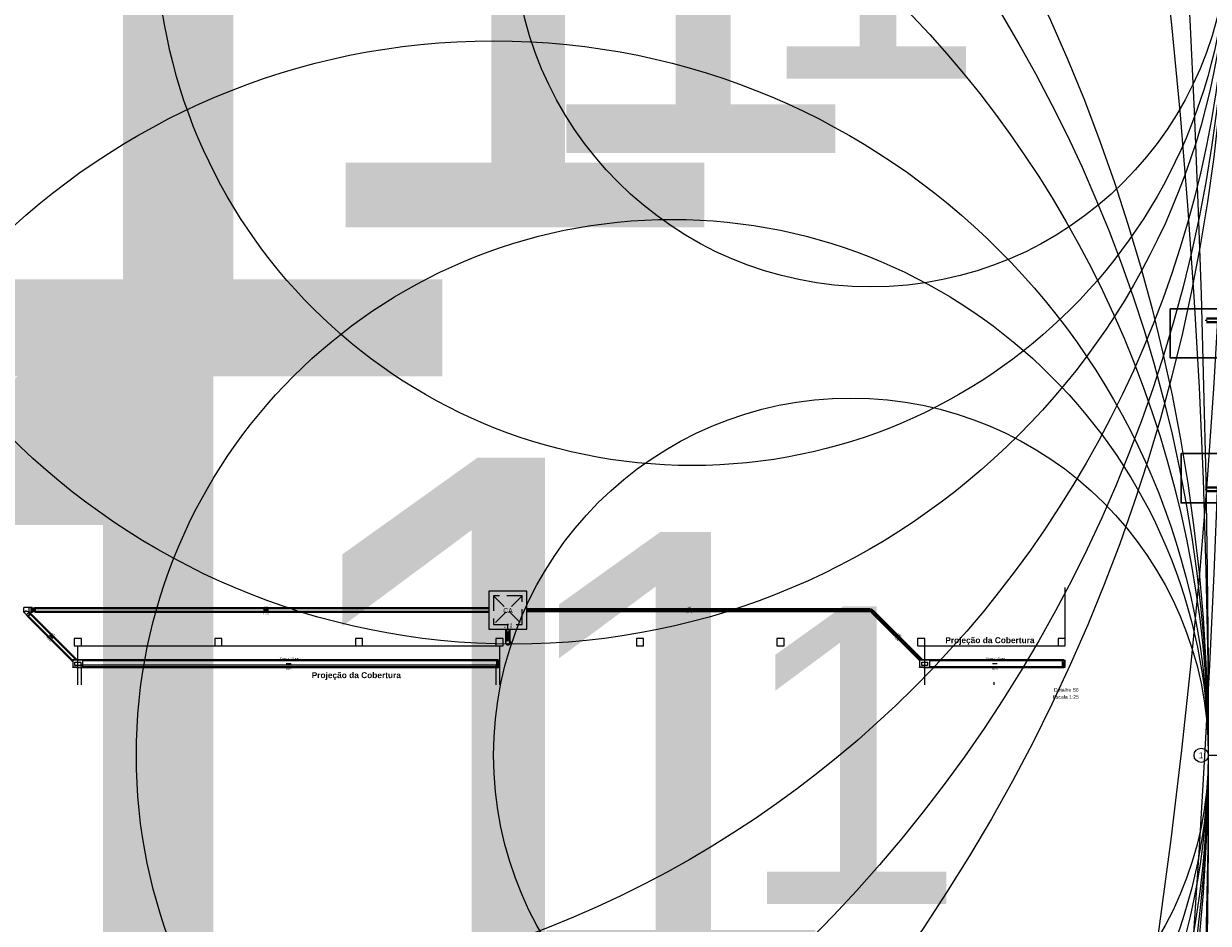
# Model space of a CAD drawing. Header units: millimetres. Extents: x -27714 to -5776, y 5810 to 9208.
# Tile 93 of 256: x -25414 to -25314, y 6996 to 7071. Entities that reach past the tile are written whole.
import ezdxf
from ezdxf.enums import TextEntityAlignment as Align

# ---------------------------------------------------------------- set-up
doc = ezdxf.new("R2010")
doc.units = ezdxf.units.MM
doc.linetypes.add('DASHDOT', pattern=[2.54, 1.27, -0.635, 0, -0.635])
doc.linetypes.add('DASHED', pattern=[1.905, 1.27, -0.635])
for name, color, linetype, lineweight in [('AP-Condutos', 4, 'Continuous', 40), ('AP-Textos conduto', 7, 'Continuous', 25), ('DI-Detalhes', 1, 'Continuous', 30), ('DI-Títulos', 3, 'Continuous', 5)]:
    doc.layers.add(name, color=color, linetype=linetype, lineweight=lineweight)
for name, color, linetype in [('AP-Conexões', 9, 'Continuous'), ('AP-Sentido conduto', 9, 'Continuous'), ('Simbolos', 5, 'Continuous'), ('Simbolos_int', 2, 'Continuous'), ('TEXTO', 7, 'Continuous'), ('TEXTO @ 0.1', 7, 'Continuous'), ('TEXTO @ 10 (1)', 7, 'Continuous'), ('TEXTO @ 10 (2)', 7, 'Continuous'), ('TEXTO @ 100', 7, 'Continuous'), ('TEXTO @ 15', 7, 'Continuous'), ('TEXTO @ 20', 7, 'Continuous'), ('TEXTO @ 200', 7, 'Continuous'), ('TEXTO @ 25', 7, 'Continuous'), ('TEXTO @ 5', 7, 'Continuous'), ('TEXTO @ 7.5', 7, 'Continuous')]:
    doc.layers.add(name, color=color, linetype=linetype)
doc.styles.add('5', font='arial.ttf', dxfattribs={"height": 5})
doc.styles.add('Arial', font='arial.ttf')
doc.styles.add('ArialN', font='arialbd.ttf')

# ---------------------------------------------------------------- blocks, each defined once
blk = doc.blocks.new('SIMBOLO NOMENCLATURA')
at = {"linetype": 'Continuous'}
blk.add_line((0, 0), (250, 0), dxfattribs=at)
blk.add_circle((-30, 0), 30, dxfattribs=at)
blk = doc.blocks.new('*U147')
at = {"layer": 'TEXTO @ 0.1', "linetype": 'Continuous', "xscale": 0.02, "yscale": 0.02, "zscale": 0.02}
blk.add_blockref('SIMBOLO NOMENCLATURA', (-25314.228, 7009.918), dxfattribs=at)
at = {"layer": 'TEXTO @ 10 (1)', "linetype": 'Continuous', "xscale": 2, "yscale": 2, "zscale": 2}
blk.add_blockref('SIMBOLO NOMENCLATURA', (-25314.228, 7009.918), dxfattribs=at)
at = {"layer": 'TEXTO @ 10 (2)', "linetype": 'Continuous', "xscale": 2, "yscale": 2, "zscale": 2}
blk.add_blockref('SIMBOLO NOMENCLATURA', (-25314.228, 7009.918), dxfattribs=at)
at = {"layer": 'TEXTO @ 100', "linetype": 'Continuous', "xscale": 20, "yscale": 20, "zscale": 20}
blk.add_blockref('SIMBOLO NOMENCLATURA', (-25314.228, 7009.918), dxfattribs=at)
at = {"layer": 'TEXTO @ 15', "linetype": 'Continuous', "xscale": 3, "yscale": 3, "zscale": 3}
blk.add_blockref('SIMBOLO NOMENCLATURA', (-25314.228, 7009.918), dxfattribs=at)
at = {"layer": 'TEXTO @ 20', "linetype": 'Continuous', "xscale": 4, "yscale": 4, "zscale": 4}
blk.add_blockref('SIMBOLO NOMENCLATURA', (-25314.228, 7009.918), dxfattribs=at)
at = {"layer": 'TEXTO @ 200', "linetype": 'Continuous', "xscale": 40, "yscale": 40, "zscale": 40}
blk.add_blockref('SIMBOLO NOMENCLATURA', (-25314.228, 7009.918), dxfattribs=at)
at = {"layer": 'TEXTO @ 25', "linetype": 'Continuous', "xscale": 5, "yscale": 5, "zscale": 5}
blk.add_blockref('SIMBOLO NOMENCLATURA', (-25314.228, 7009.918), dxfattribs=at)
at = {"layer": 'TEXTO @ 5', "linetype": 'Continuous'}
blk.add_blockref('SIMBOLO NOMENCLATURA', (-25314.228, 7009.918), dxfattribs=at)
at = {"layer": 'TEXTO @ 7.5', "linetype": 'Continuous', "xscale": 1.5, "yscale": 1.5, "zscale": 1.5}
blk.add_blockref('SIMBOLO NOMENCLATURA', (-25314.228, 7009.918), dxfattribs=at)
blk = doc.blocks.new('*U150')
at = {"layer": 'TEXTO @ 0.1', "style": '5'}
blk.add_text('1', height=0.5, dxfattribs=at).set_placement((-25314.828, 7009.918), align=Align.MIDDLE_CENTER)
at = {"layer": 'TEXTO @ 10 (1)', "style": '5'}
blk.add_text('1', height=50, dxfattribs=at).set_placement((-25374.228, 7009.918), align=Align.MIDDLE_CENTER)
at = {"layer": 'TEXTO @ 15', "style": '5'}
blk.add_text('1', height=75, dxfattribs=at).set_placement((-25404.228, 7009.918), align=Align.MIDDLE_CENTER)
at = {"layer": 'TEXTO @ 20', "style": '5'}
blk.add_text('1', height=100, dxfattribs=at).set_placement((-25434.228, 7009.918), align=Align.MIDDLE_CENTER)
at = {"layer": 'TEXTO @ 5', "style": '5'}
blk.add_text('1', height=25, dxfattribs=at).set_placement((-25344.228, 7009.918), align=Align.MIDDLE_CENTER)
at = {"layer": 'TEXTO @ 7.5', "style": '5'}
blk.add_text('1', height=37.5, dxfattribs=at).set_placement((-25359.228, 7009.918), align=Align.MIDDLE_CENTER)
blk = doc.blocks.new('*U151')
at = {"layer": 'TEXTO @ 10 (1)', "linetype": 'Continuous', "xscale": 2, "yscale": 2, "zscale": 2}
blk.add_blockref('SIMBOLO NOMENCLATURA', (-25312.564, 7079.25), dxfattribs=at)
at = {"layer": 'TEXTO @ 10 (2)', "linetype": 'Continuous', "xscale": 2, "yscale": 2, "zscale": 2}
blk.add_blockref('SIMBOLO NOMENCLATURA', (-25312.564, 7079.25), dxfattribs=at)
at = {"layer": 'TEXTO @ 100', "linetype": 'Continuous', "xscale": 20, "yscale": 20, "zscale": 20}
blk.add_blockref('SIMBOLO NOMENCLATURA', (-25312.564, 7079.25), dxfattribs=at)
at = {"layer": 'TEXTO @ 15', "linetype": 'Continuous', "xscale": 3, "yscale": 3, "zscale": 3}
blk.add_blockref('SIMBOLO NOMENCLATURA', (-25312.564, 7079.25), dxfattribs=at)
at = {"layer": 'TEXTO @ 20', "linetype": 'Continuous', "xscale": 4, "yscale": 4, "zscale": 4}
blk.add_blockref('SIMBOLO NOMENCLATURA', (-25312.564, 7079.25), dxfattribs=at)
at = {"layer": 'TEXTO @ 200', "linetype": 'Continuous', "xscale": 40, "yscale": 40, "zscale": 40}
blk.add_blockref('SIMBOLO NOMENCLATURA', (-25312.564, 7079.25), dxfattribs=at)
at = {"layer": 'TEXTO @ 25', "linetype": 'Continuous', "xscale": 5, "yscale": 5, "zscale": 5}
blk.add_blockref('SIMBOLO NOMENCLATURA', (-25312.564, 7079.25), dxfattribs=at)
at = {"layer": 'TEXTO @ 5', "linetype": 'Continuous'}
blk.add_blockref('SIMBOLO NOMENCLATURA', (-25312.564, 7079.25), dxfattribs=at)
at = {"layer": 'TEXTO @ 7.5', "linetype": 'Continuous', "xscale": 1.5, "yscale": 1.5, "zscale": 1.5}
blk.add_blockref('SIMBOLO NOMENCLATURA', (-25312.564, 7079.25), dxfattribs=at)
blk = doc.blocks.new('*U154')
at = {"layer": 'TEXTO @ 10 (1)', "style": '5'}
blk.add_text('1', height=50, dxfattribs=at).set_placement((-25372.564, 7079.25), align=Align.MIDDLE_CENTER)
at = {"layer": 'TEXTO @ 15', "style": '5'}
blk.add_text('1', height=75, dxfattribs=at).set_placement((-25402.564, 7079.25), align=Align.MIDDLE_CENTER)
at = {"layer": 'TEXTO @ 20', "style": '5'}
blk.add_text('1', height=100, dxfattribs=at).set_placement((-25432.564, 7079.25), align=Align.MIDDLE_CENTER)
at = {"layer": 'TEXTO @ 5', "style": '5'}
blk.add_text('1', height=25, dxfattribs=at).set_placement((-25342.564, 7079.25), align=Align.MIDDLE_CENTER)
at = {"layer": 'TEXTO @ 7.5', "style": '5'}
blk.add_text('1', height=37.5, dxfattribs=at).set_placement((-25357.564, 7079.25), align=Align.MIDDLE_CENTER)
blk = doc.blocks.new('*U155')
at = {"layer": 'TEXTO @ 200', "linetype": 'Continuous', "xscale": 40, "yscale": 40, "zscale": 40}
blk.add_blockref('SIMBOLO NOMENCLATURA', (-23654.527, 7584.979), dxfattribs=at)
blk = doc.blocks.new('*U159')
at = {"layer": 'TEXTO @ 200', "linetype": 'Continuous', "xscale": 40, "yscale": 40, "zscale": 40}
blk.add_blockref('SIMBOLO NOMENCLATURA', (-23783.068, 7189.489), dxfattribs=at)

msp = doc.modelspace()

# ---------------------------------------------------------------- hatches: boundary and pattern name
at = {"layer": 'AP-Condutos', "linetype": 'Continuous'}
msp.add_hatch(color=256, dxfattribs=at).paths.add_polyline_path([(-25373.0412, 7020.3102), (-25373.08, 7020.1653), (-25373.0024, 7020.1653)])
at = {"layer": 'AP-Sentido conduto', "linetype": 'Continuous'}
for points in [[(-25393.5412, 7022.1102), (-25393.4446, 7022.0843), (-25393.4446, 7022.1361)], [(-25357.9912, 7022.1102), (-25357.8946, 7022.0843), (-25357.8946, 7022.1361)], [(-25373.0412, 7020.9602), (-25373.0671, 7020.8636), (-25373.0153, 7020.8636)], [(-25411.5324, 7020.0014), (-25411.4824, 7019.9148), (-25411.4458, 7019.9514)], [(-25340.4326, 7020.0016), (-25340.3826, 7019.915), (-25340.346, 7019.9516)], [(-25391.6412, 7017.6102), (-25391.5446, 7017.5843), (-25391.5446, 7017.6361)], [(-25332.3412, 7017.6102), (-25332.2446, 7017.5843), (-25332.2446, 7017.6361)]]:
    msp.add_hatch(color=256, dxfattribs=at).paths.add_polyline_path(points)

# ---------------------------------------------------------------- linework, layer by layer
at = {"color": 7, "linetype": 'Continuous', "lineweight": 0}
for p, q in [((-25326.2412, 7019.1102), (-25326.2412, 7024.0164)), ((-25338.0412, 7015.8256), (-25338.0412, 7019.1102)), ((-25338.0412, 7019.1102), (-25326.2412, 7019.1102)), ((-25408.8412, 7015.8256), (-25408.8412, 7017.5102)), ((-25408.8412, 7017.5102), (-25374.0412, 7017.5102)), ((-25374.0412, 7017.5102), (-25374.0412, 7015.8256)), ((-25332.2373, 7016.0576), (-25332.2373, 7015.8256))]:
    msp.add_line(p, q, dxfattribs=at)
at = {"color": 83, "linetype": 'Continuous', "lineweight": 0}
for p, q in [((-25409.1412, 7019.1102), (-25373.7412, 7019.1102)), ((-25409.1412, 7015.8256), (-25409.1412, 7019.1102)), ((-25373.7412, 7019.1102), (-25373.7412, 7015.8256))]:
    msp.add_line(p, q, dxfattribs=at)
for points in [[(-25409.4412, 7019.7102), (-25409.4412, 7019.1102), (-25408.8412, 7019.1102), (-25408.8412, 7019.7102)], [(-25397.6412, 7019.7102), (-25397.6412, 7019.1102), (-25397.0412, 7019.1102), (-25397.0412, 7019.7102)], [(-25385.8412, 7019.7102), (-25385.8412, 7019.1102), (-25385.2412, 7019.1102), (-25385.2412, 7019.7102)], [(-25374.0412, 7019.7102), (-25374.0412, 7019.1102), (-25373.4412, 7019.1102), (-25373.4412, 7019.7102)], [(-25362.2412, 7019.7102), (-25362.2412, 7019.1102), (-25361.6412, 7019.1102), (-25361.6412, 7019.7102)], [(-25350.4412, 7019.7102), (-25350.4412, 7019.1102), (-25349.8412, 7019.1102), (-25349.8412, 7019.7102)], [(-25338.6412, 7019.7102), (-25338.6412, 7019.1102), (-25338.0412, 7019.1102), (-25338.0412, 7019.7102)], [(-25326.8412, 7019.7102), (-25326.8412, 7019.1102), (-25326.2412, 7019.1102), (-25326.2412, 7019.7102)]]:
    msp.add_lwpolyline(points, close=True)
at = {"layer": 'AP-Condutos'}
for p, q in [((-25312.4163, 7046.5928), (-25314.3782, 7046.5928)), ((-25312.4163, 7046.2928), (-25314.3782, 7046.2928)), ((-25312.4163, 7032.3928), (-25314.3782, 7032.3928)), ((-25312.4163, 7032.0928), (-25314.3782, 7032.0928)), ((-25409.2491, 7017.9302), (-25413.0981, 7021.7792)), ((-25374.6412, 7022.2602), (-25412.7212, 7022.2602)), ((-25374.6412, 7021.9602), (-25412.7212, 7021.9602)), ((-25342.6512, 7022.1902), (-25371.4412, 7022.1902)), ((-25342.6512, 7022.0302), (-25371.4412, 7022.0302)), ((-25338.4712, 7017.9271), (-25342.52, 7021.9758)), ((-25338.2481, 7017.9302), (-25342.4068, 7022.089)), ((-25409.5712, 7017.8281), (-25413.3103, 7021.5671)), ((-25373.1912, 7019.5942), (-25373.1912, 7020.5102)), ((-25372.8912, 7019.5942), (-25372.8912, 7020.5102)), ((-25373.8712, 7017.9102), (-25408.7112, 7017.9102)), ((-25326.3712, 7017.9102), (-25337.6112, 7017.9102)), ((-25373.8712, 7017.3102), (-25408.7112, 7017.3102)), ((-25326.3712, 7017.3102), (-25337.6112, 7017.3102))]:
    msp.add_line(p, q, dxfattribs=at)
for points in [[(-25373.0412, 7019.6102), (-25373.0412, 7020.3102)], [(-25373.1412, 7019.237), (-25373.1132, 7019.2236), (-25373.0835, 7019.2147), (-25373.0528, 7019.2105), (-25373.0218, 7019.2111), (-25372.9913, 7019.2165), (-25372.962, 7019.2265), (-25372.9346, 7019.241), (-25372.9097, 7019.2595), (-25372.888, 7019.2816), (-25372.87, 7019.3068), (-25372.8561, 7019.3345), (-25372.8466, 7019.364), (-25372.8418, 7019.3947), (-25372.8418, 7019.4257), (-25372.8466, 7019.4563), (-25372.8561, 7019.4858), (-25372.87, 7019.5135), (-25372.888, 7019.5387), (-25372.9097, 7019.5609), (-25372.9346, 7019.5794), (-25372.962, 7019.5938), (-25372.9913, 7019.6039), (-25373.0218, 7019.6092), (-25373.0528, 7019.6098), (-25373.0835, 7019.6056), (-25373.1132, 7019.5967), (-25373.1412, 7019.5834)]]:
    msp.add_lwpolyline(points, dxfattribs=at)
at = {"layer": 'AP-Conexões'}
for p, q in [((-25314.4782, 7046.4428), (-25314.3782, 7046.4428)), ((-25314.3782, 7046.4928), (-25314.3782, 7046.3928)), ((-25314.4782, 7032.2428), (-25314.3782, 7032.2428)), ((-25314.3782, 7032.2928), (-25314.3782, 7032.1928))]:
    msp.add_line(p, q, dxfattribs=at)
at = {"layer": 'AP-Sentido conduto'}
for points in [[(-25393.1412, 7022.1102), (-25393.5412, 7022.1102)], [(-25357.5912, 7022.1102), (-25357.9912, 7022.1102)], [(-25373.0412, 7020.5602), (-25373.0412, 7020.9602)], [(-25411.25, 7019.719), (-25411.5324, 7020.0014)], [(-25340.1498, 7019.7188), (-25340.4326, 7020.0016)], [(-25391.2412, 7017.6102), (-25391.6412, 7017.6102)], [(-25331.9412, 7017.6102), (-25332.3412, 7017.6102)]]:
    msp.add_lwpolyline(points, dxfattribs=at)
at = {"layer": 'DI-Detalhes'}
for points in [[(-25317.4389, 7047.3959), (-25233.9803, 7047.3959), (-25233.9803, 7043.3005), (-25317.4389, 7043.3005), (-25317.4389, 7047.3959)], [(-25316.5204, 7035.2648), (-25257.0306, 7035.2648), (-25257.0306, 7031.1143), (-25316.5204, 7031.1143), (-25316.5204, 7035.2648)]]:
    msp.add_lwpolyline(points, dxfattribs=at)
at = {"layer": 'Simbolos'}
for p, q in [((-25413.2556, 7022.3134), (-25413.6852, 7022.3134)), ((-25413.6516, 7021.907), (-25413.6852, 7021.907)), ((-25413.4434, 7021.6989), (-25413.6516, 7021.907)), ((-25413.4434, 7021.6861), (-25413.4434, 7021.6989)), ((-25413.369, 7021.6117), (-25413.4434, 7021.6861)), ((-25413.0916, 7021.7857), (-25413.3168, 7021.5606)), ((-25413.2556, 7022.3134), (-25413.2551, 7022.3194)), ((-25413.2433, 7022.3194), (-25413.2551, 7022.3194)), ((-25413.2428, 7022.3134), (-25413.2433, 7022.3194)), ((-25413.2216, 7022.3134), (-25413.2428, 7022.3134)), ((-25413.2128, 7022.3222), (-25413.2216, 7022.3134)), ((-25413.1338, 7022.3222), (-25413.2128, 7022.3222)), ((-25413.1427, 7021.8379), (-25413.1961, 7021.8913)), ((-25413.1338, 7021.8982), (-25413.1933, 7021.8982)), ((-25413.1373, 7021.8377), (-25413.1297, 7021.8441)), ((-25413.1328, 7022.3232), (-25413.1338, 7022.3222)), ((-25413.1328, 7021.8972), (-25413.1338, 7021.8982)), ((-25413.0845, 7022.3232), (-25413.1328, 7022.3232)), ((-25413.0845, 7021.8972), (-25413.1328, 7021.8972)), ((-25413.0995, 7021.8191), (-25413.1243, 7021.8439)), ((-25413.1052, 7021.8035), (-25413.0989, 7021.8143)), ((-25413.0916, 7021.7857), (-25413.1045, 7021.7986)), ((-25413.0796, 7022.3371), (-25413.0806, 7022.3268)), ((-25413.0796, 7021.8832), (-25413.0806, 7021.8935)), ((-25413.0378, 7022.3408), (-25413.0756, 7022.3408)), ((-25413.0378, 7021.8796), (-25413.0756, 7021.8796)), ((-25413.034, 7022.3378), (-25413.0308, 7022.3261)), ((-25413.034, 7021.8825), (-25413.0308, 7021.8942)), ((-25413.0092, 7022.3232), (-25413.027, 7022.3232)), ((-25413.0092, 7021.8972), (-25413.027, 7021.8972)), ((-25413.0092, 7022.3232), (-25413.0092, 7021.8972)), ((-25412.9732, 7022.3134), (-25413.0092, 7022.3134)), ((-25412.9732, 7021.907), (-25413.0092, 7021.907)), ((-25412.9732, 7022.3134), (-25412.9389, 7022.254)), ((-25412.9732, 7021.907), (-25412.9389, 7021.9664)), ((-25412.9088, 7022.262), (-25412.9435, 7022.262)), ((-25412.9088, 7021.9584), (-25412.9435, 7021.9584)), ((-25412.9006, 7022.2702), (-25412.9088, 7022.262)), ((-25412.9006, 7021.9502), (-25412.9088, 7021.9584)), ((-25412.7942, 7022.2702), (-25412.9006, 7022.2702)), ((-25412.7942, 7021.9502), (-25412.9006, 7021.9502)), ((-25412.7902, 7022.2738), (-25412.7894, 7022.2837)), ((-25412.7902, 7021.9465), (-25412.7894, 7021.9366)), ((-25412.7504, 7022.2874), (-25412.7854, 7022.2874)), ((-25412.7504, 7021.933), (-25412.7854, 7021.933)), ((-25412.7433, 7022.2723), (-25412.7465, 7022.2844)), ((-25412.7433, 7021.948), (-25412.7465, 7021.9359)), ((-25412.7212, 7022.2694), (-25412.7394, 7022.2694)), ((-25412.7212, 7021.951), (-25412.7394, 7021.951)), ((-25412.7212, 7022.2694), (-25412.7212, 7021.951)), ((-25342.6512, 7022.019), (-25342.6512, 7022.2014)), ((-25342.6512, 7022.2014), (-25342.6352, 7022.2014)), ((-25342.6512, 7022.019), (-25342.6352, 7022.019)), ((-25342.6352, 7022.2014), (-25342.6312, 7022.1974)), ((-25342.6352, 7022.019), (-25342.6312, 7022.023)), ((-25342.6312, 7022.1974), (-25342.5712, 7022.1974)), ((-25342.6312, 7022.023), (-25342.5773, 7022.023)), ((-25342.5392, 7021.9849), (-25342.5773, 7022.023)), ((-25342.5712, 7022.1974), (-25342.5664, 7022.1926)), ((-25342.5392, 7021.9792), (-25342.5392, 7021.9849)), ((-25342.5279, 7021.9679), (-25342.5392, 7021.9792)), ((-25342.5279, 7021.9679), (-25342.3989, 7022.0969)), ((-25342.4583, 7022.1506), (-25342.4651, 7022.1506)), ((-25342.4159, 7022.1082), (-25342.4583, 7022.1506)), ((-25342.4102, 7022.1082), (-25342.4159, 7022.1082)), ((-25342.3989, 7022.0969), (-25342.4102, 7022.1082)), ((-25413.3687, 7021.6063), (-25413.3751, 7021.5987)), ((-25413.3501, 7021.5685), (-25413.3749, 7021.5933)), ((-25413.3345, 7021.5741), (-25413.3453, 7021.5679)), ((-25413.3168, 7021.5606), (-25413.3296, 7021.5735)), ((-25373.1922, 7019.5029), (-25373.1922, 7019.5942)), ((-25372.8902, 7019.5029), (-25372.8902, 7019.5942)), ((-25409.4912, 7017.9302), (-25409.5712, 7017.9302)), ((-25409.5712, 7017.9302), (-25409.5712, 7017.9102)), ((-25409.5712, 7017.9102), (-25409.5712, 7017.3102)), ((-25409.3744, 7017.9302), (-25409.4912, 7017.9302)), ((-25409.3165, 7017.9302), (-25409.3744, 7017.9302)), ((-25409.2436, 7017.9302), (-25409.3165, 7017.9302)), ((-25408.7112, 7017.9302), (-25409.2436, 7017.9302)), ((-25408.7112, 7017.8302), (-25408.7112, 7017.9302)), ((-25408.7112, 7017.2902), (-25408.7112, 7017.8302)), ((-25373.99, 7017.8102), (-25373.99, 7017.8911)), ((-25373.99, 7017.8102), (-25373.99, 7017.4102)), ((-25373.958, 7017.9022), (-25373.978, 7017.9022)), ((-25373.958, 7017.9022), (-25373.938, 7017.9022)), ((-25373.8752, 7017.9022), (-25373.938, 7017.9022)), ((-25373.8712, 7017.9062), (-25373.8712, 7017.9168)), ((-25373.8672, 7017.9208), (-25373.8216, 7017.9208)), ((-25373.8176, 7017.9062), (-25373.8176, 7017.9168)), ((-25373.8136, 7017.9022), (-25373.756, 7017.9022)), ((-25373.756, 7017.9022), (-25373.7412, 7017.9022)), ((-25373.7412, 7017.3182), (-25373.7412, 7017.9022)), ((-25338.3912, 7017.9302), (-25338.4712, 7017.9302)), ((-25338.4712, 7017.9302), (-25338.4712, 7017.9102)), ((-25338.4712, 7017.9102), (-25338.4712, 7017.3102)), ((-25338.2744, 7017.9302), (-25338.3912, 7017.9302)), ((-25338.2165, 7017.9302), (-25338.2744, 7017.9302)), ((-25338.1436, 7017.9302), (-25338.2165, 7017.9302)), ((-25337.6112, 7017.9302), (-25338.1436, 7017.9302)), ((-25337.6112, 7017.8302), (-25337.6112, 7017.9302)), ((-25337.6112, 7017.2902), (-25337.6112, 7017.8302)), ((-25326.49, 7017.8102), (-25326.49, 7017.8911)), ((-25326.49, 7017.8102), (-25326.49, 7017.4102)), ((-25326.458, 7017.9022), (-25326.478, 7017.9022)), ((-25326.458, 7017.9022), (-25326.438, 7017.9022)), ((-25326.3752, 7017.9022), (-25326.438, 7017.9022)), ((-25326.3712, 7017.9062), (-25326.3712, 7017.9168)), ((-25326.3672, 7017.9208), (-25326.3216, 7017.9208)), ((-25326.3176, 7017.9062), (-25326.3176, 7017.9168)), ((-25326.3136, 7017.9022), (-25326.256, 7017.9022)), ((-25326.256, 7017.9022), (-25326.2412, 7017.9022)), ((-25326.2412, 7017.3182), (-25326.2412, 7017.9022)), ((-25409.5712, 7017.2902), (-25409.5712, 7017.3102)), ((-25409.4912, 7017.2902), (-25409.5712, 7017.2902)), ((-25409.3744, 7017.2902), (-25409.4912, 7017.2902)), ((-25409.3165, 7017.2902), (-25409.3744, 7017.2902)), ((-25409.2436, 7017.2902), (-25409.3165, 7017.2902)), ((-25409.2436, 7017.2902), (-25408.7112, 7017.2902)), ((-25373.99, 7017.4102), (-25373.99, 7017.3302)), ((-25373.958, 7017.3182), (-25373.978, 7017.3182)), ((-25373.938, 7017.3182), (-25373.958, 7017.3182)), ((-25373.938, 7017.3182), (-25373.8752, 7017.3182)), ((-25373.8712, 7017.3142), (-25373.8712, 7017.3036)), ((-25373.8672, 7017.2996), (-25373.8216, 7017.2996)), ((-25373.8176, 7017.3142), (-25373.8176, 7017.3036)), ((-25373.8136, 7017.3182), (-25373.756, 7017.3182)), ((-25373.756, 7017.3182), (-25373.7412, 7017.3182)), ((-25338.4712, 7017.2902), (-25338.4712, 7017.3102)), ((-25338.3912, 7017.2902), (-25338.4712, 7017.2902)), ((-25338.2744, 7017.2902), (-25338.3912, 7017.2902)), ((-25338.2165, 7017.2902), (-25338.2744, 7017.2902)), ((-25338.1436, 7017.2902), (-25338.2165, 7017.2902)), ((-25338.1436, 7017.2902), (-25337.6112, 7017.2902)), ((-25326.49, 7017.4102), (-25326.49, 7017.3302)), ((-25326.458, 7017.3182), (-25326.478, 7017.3182)), ((-25326.438, 7017.3182), (-25326.458, 7017.3182)), ((-25326.438, 7017.3182), (-25326.3752, 7017.3182)), ((-25326.3712, 7017.3142), (-25326.3712, 7017.3036)), ((-25326.3672, 7017.2996), (-25326.3216, 7017.2996)), ((-25326.3176, 7017.3142), (-25326.3176, 7017.3036)), ((-25326.3136, 7017.3182), (-25326.256, 7017.3182)), ((-25326.256, 7017.3182), (-25326.2412, 7017.3182))]:
    msp.add_line(p, q, dxfattribs=at)
at = {"layer": 'Simbolos', "linetype": 'DASHDOT'}
for p, q in [((-25409.3812, 7017.4702), (-25409.3812, 7017.7502)), ((-25409.3812, 7017.7502), (-25409.1412, 7017.7502)), ((-25409.1412, 7017.7502), (-25408.9012, 7017.7502)), ((-25408.9012, 7017.7502), (-25408.9012, 7017.4702)), ((-25338.2812, 7017.4702), (-25338.2812, 7017.7502)), ((-25338.2812, 7017.7502), (-25338.0412, 7017.7502)), ((-25338.0412, 7017.7502), (-25337.8012, 7017.7502)), ((-25337.8012, 7017.7502), (-25337.8012, 7017.4702)), ((-25408.9012, 7017.4702), (-25409.3812, 7017.4702)), ((-25337.8012, 7017.4702), (-25338.2812, 7017.4702))]:
    msp.add_line(p, q, dxfattribs=at)
at = {"layer": 'Simbolos', "linetype": 'Continuous'}
msp.add_lwpolyline([(-25374.6412, 7020.5102), (-25371.4412, 7020.5102), (-25371.4412, 7023.7102), (-25374.6412, 7023.7102), (-25374.6412, 7020.5102), (-25374.6412, 7020.5102)], dxfattribs=at)
at = {"layer": 'Simbolos'}
for points in [[(-25413.6512, 7021.9075), (-25413.6512, 7021.9074), (-25413.6513, 7021.9074), (-25413.6513, 7021.9073), (-25413.6514, 7021.9072), (-25413.6514, 7021.9072), (-25413.6514, 7021.9071), (-25413.6515, 7021.9071), (-25413.6515, 7021.907), (-25413.6515, 7021.907)], [(-25413.607, 7021.9676), (-25413.6124, 7021.9613), (-25413.6177, 7021.9549), (-25413.6228, 7021.9484), (-25413.6279, 7021.9418), (-25413.6328, 7021.9351), (-25413.6376, 7021.9283), (-25413.6422, 7021.9214), (-25413.6468, 7021.9145), (-25413.6512, 7021.9075)], [(-25413.5536, 7022.0108), (-25413.5602, 7022.0069), (-25413.5666, 7022.0027), (-25413.5729, 7021.9983), (-25413.5791, 7021.9937), (-25413.585, 7021.9889), (-25413.5908, 7021.9839), (-25413.5964, 7021.9786), (-25413.6018, 7021.9732), (-25413.607, 7021.9676)], [(-25413.5448, 7022.0138), (-25413.5458, 7022.0136), (-25413.5468, 7022.0134), (-25413.5478, 7022.0131), (-25413.5488, 7022.0129), (-25413.5498, 7022.0125), (-25413.5508, 7022.0122), (-25413.5517, 7022.0118), (-25413.5527, 7022.0113), (-25413.5536, 7022.0108)], [(-25413.526, 7022.0139), (-25413.5281, 7022.014), (-25413.5302, 7022.014), (-25413.5323, 7022.014), (-25413.5344, 7022.014), (-25413.5364, 7022.014), (-25413.5385, 7022.0139), (-25413.5406, 7022.0139), (-25413.5427, 7022.0138), (-25413.5448, 7022.0137)], [(-25413.3938, 7021.9881), (-25413.4082, 7021.992), (-25413.4228, 7021.9957), (-25413.4374, 7021.9991), (-25413.452, 7022.0022), (-25413.4667, 7022.0051), (-25413.4815, 7022.0077), (-25413.4963, 7022.01), (-25413.5112, 7022.0121), (-25413.526, 7022.0139)], [(-25413.2676, 7021.9396), (-25413.2812, 7021.946), (-25413.2949, 7021.9521), (-25413.3088, 7021.958), (-25413.3227, 7021.9637), (-25413.3367, 7021.9691), (-25413.3509, 7021.9742), (-25413.3651, 7021.9791), (-25413.3794, 7021.9837), (-25413.3938, 7021.9881)], [(-25413.1959, 7021.8972), (-25413.2035, 7021.9025), (-25413.2112, 7021.9077), (-25413.2189, 7021.9127), (-25413.2268, 7021.9176), (-25413.2348, 7021.9223), (-25413.2429, 7021.9269), (-25413.2511, 7021.9313), (-25413.2593, 7021.9355), (-25413.2676, 7021.9396)], [(-25413.1933, 7021.8982), (-25413.1938, 7021.8981), (-25413.1943, 7021.898), (-25413.1948, 7021.8979), (-25413.1953, 7021.8976), (-25413.1957, 7021.8973), (-25413.1961, 7021.897), (-25413.1965, 7021.8966), (-25413.1967, 7021.8962), (-25413.197, 7021.8957), (-25413.1971, 7021.8952), (-25413.1972, 7021.8947), (-25413.1973, 7021.8942), (-25413.1972, 7021.8937), (-25413.1971, 7021.8931), (-25413.197, 7021.8926), (-25413.1967, 7021.8922), (-25413.1965, 7021.8917), (-25413.1961, 7021.8913)], [(-25413.1427, 7021.8379), (-25413.1422, 7021.8375), (-25413.1416, 7021.8372), (-25413.141, 7021.8369), (-25413.1403, 7021.8368), (-25413.1397, 7021.8368), (-25413.139, 7021.8369), (-25413.1384, 7021.837), (-25413.1378, 7021.8373), (-25413.1373, 7021.8377)], [(-25413.1243, 7021.8438), (-25413.1248, 7021.8443), (-25413.1254, 7021.8446), (-25413.126, 7021.8448), (-25413.1266, 7021.845), (-25413.1273, 7021.845), (-25413.1279, 7021.8449), (-25413.1286, 7021.8447), (-25413.1292, 7021.8445), (-25413.1297, 7021.8441)], [(-25413.1051, 7021.8035), (-25413.1054, 7021.8029), (-25413.1056, 7021.8024), (-25413.1057, 7021.8018), (-25413.1057, 7021.8012), (-25413.1056, 7021.8006), (-25413.1054, 7021.8001), (-25413.1052, 7021.7996), (-25413.1049, 7021.7991), (-25413.1045, 7021.7986)], [(-25413.0989, 7021.8143), (-25413.0986, 7021.8148), (-25413.0985, 7021.8154), (-25413.0984, 7021.8159), (-25413.0984, 7021.8165), (-25413.0984, 7021.8171), (-25413.0986, 7021.8177), (-25413.0988, 7021.8182), (-25413.0992, 7021.8187), (-25413.0995, 7021.8191)], [(-25413.0845, 7022.3232), (-25413.0839, 7022.3232), (-25413.0832, 7022.3234), (-25413.0826, 7022.3237), (-25413.0821, 7022.324), (-25413.0816, 7022.3245), (-25413.0812, 7022.325), (-25413.0809, 7022.3256), (-25413.0806, 7022.3262), (-25413.0805, 7022.3268)], [(-25413.0805, 7021.8935), (-25413.0806, 7021.8942), (-25413.0809, 7021.8948), (-25413.0812, 7021.8954), (-25413.0816, 7021.8959), (-25413.0821, 7021.8963), (-25413.0826, 7021.8967), (-25413.0832, 7021.897), (-25413.0839, 7021.8971), (-25413.0845, 7021.8972)], [(-25413.0756, 7022.3408), (-25413.0763, 7022.3407), (-25413.0769, 7022.3406), (-25413.0775, 7022.3403), (-25413.0781, 7022.3399), (-25413.0786, 7022.3395), (-25413.079, 7022.339), (-25413.0793, 7022.3384), (-25413.0795, 7022.3378), (-25413.0796, 7022.3371)], [(-25413.0796, 7021.8832), (-25413.0795, 7021.8826), (-25413.0793, 7021.882), (-25413.079, 7021.8814), (-25413.0786, 7021.8809), (-25413.0781, 7021.8804), (-25413.0775, 7021.8801), (-25413.0769, 7021.8798), (-25413.0763, 7021.8796), (-25413.0756, 7021.8796)], [(-25413.034, 7022.3378), (-25413.0342, 7022.3384), (-25413.0344, 7022.3389), (-25413.0348, 7022.3393), (-25413.0352, 7022.3398), (-25413.0356, 7022.3401), (-25413.0361, 7022.3404), (-25413.0367, 7022.3406), (-25413.0373, 7022.3407), (-25413.0378, 7022.3408)], [(-25413.0378, 7021.8796), (-25413.0373, 7021.8796), (-25413.0367, 7021.8797), (-25413.0361, 7021.8799), (-25413.0356, 7021.8802), (-25413.0352, 7021.8806), (-25413.0348, 7021.881), (-25413.0344, 7021.8815), (-25413.0342, 7021.882), (-25413.034, 7021.8825)], [(-25413.0308, 7022.3261), (-25413.0306, 7022.3256), (-25413.0304, 7022.3251), (-25413.03, 7022.3246), (-25413.0296, 7022.3242), (-25413.0292, 7022.3238), (-25413.0286, 7022.3235), (-25413.0281, 7022.3233), (-25413.0275, 7022.3232), (-25413.027, 7022.3232)], [(-25413.027, 7021.8972), (-25413.0275, 7021.8971), (-25413.0281, 7021.897), (-25413.0286, 7021.8968), (-25413.0292, 7021.8965), (-25413.0296, 7021.8962), (-25413.03, 7021.8957), (-25413.0304, 7021.8953), (-25413.0306, 7021.8948), (-25413.0308, 7021.8942)], [(-25412.9389, 7021.9664), (-25412.9287, 7021.9974), (-25412.9209, 7022.0291), (-25412.9158, 7022.0613), (-25412.9132, 7022.0939), (-25412.9132, 7022.1265), (-25412.9158, 7022.159), (-25412.9209, 7022.1913), (-25412.9287, 7022.223), (-25412.9389, 7022.254)], [(-25412.7942, 7022.2702), (-25412.7935, 7022.2702), (-25412.7929, 7022.2704), (-25412.7923, 7022.2707), (-25412.7917, 7022.271), (-25412.7913, 7022.2715), (-25412.7909, 7022.272), (-25412.7905, 7022.2726), (-25412.7903, 7022.2732), (-25412.7902, 7022.2738)], [(-25412.7902, 7021.9465), (-25412.7903, 7021.9472), (-25412.7905, 7021.9478), (-25412.7909, 7021.9484), (-25412.7913, 7021.9489), (-25412.7917, 7021.9493), (-25412.7923, 7021.9497), (-25412.7929, 7021.95), (-25412.7935, 7021.9501), (-25412.7942, 7021.9502)], [(-25412.7854, 7022.2874), (-25412.786, 7022.2873), (-25412.7867, 7022.2872), (-25412.7873, 7022.2869), (-25412.7878, 7022.2865), (-25412.7883, 7022.2861), (-25412.7887, 7022.2856), (-25412.789, 7022.285), (-25412.7892, 7022.2844), (-25412.7893, 7022.2837)], [(-25412.7893, 7021.9366), (-25412.7892, 7021.936), (-25412.789, 7021.9354), (-25412.7887, 7021.9348), (-25412.7883, 7021.9343), (-25412.7878, 7021.9338), (-25412.7873, 7021.9335), (-25412.7867, 7021.9332), (-25412.786, 7021.933), (-25412.7854, 7021.933)], [(-25412.7465, 7022.2844), (-25412.7467, 7022.285), (-25412.747, 7022.2855), (-25412.7473, 7022.2859), (-25412.7477, 7022.2864), (-25412.7482, 7022.2867), (-25412.7487, 7022.287), (-25412.7492, 7022.2872), (-25412.7498, 7022.2873), (-25412.7504, 7022.2874)], [(-25412.7504, 7021.933), (-25412.7498, 7021.933), (-25412.7492, 7021.9331), (-25412.7487, 7021.9333), (-25412.7482, 7021.9336), (-25412.7477, 7021.934), (-25412.7473, 7021.9344), (-25412.747, 7021.9349), (-25412.7467, 7021.9354), (-25412.7465, 7021.9359)], [(-25412.7433, 7022.2723), (-25412.7431, 7022.2718), (-25412.7428, 7022.2713), (-25412.7425, 7022.2708), (-25412.7421, 7022.2704), (-25412.7416, 7022.27), (-25412.7411, 7022.2697), (-25412.7405, 7022.2695), (-25412.74, 7022.2694), (-25412.7394, 7022.2694)], [(-25412.7394, 7021.951), (-25412.74, 7021.9509), (-25412.7405, 7021.9508), (-25412.7411, 7021.9506), (-25412.7416, 7021.9503), (-25412.7421, 7021.95), (-25412.7425, 7021.9495), (-25412.7428, 7021.9491), (-25412.7431, 7021.9486), (-25412.7433, 7021.948)], [(-25342.4651, 7022.1506), (-25342.4752, 7022.1576), (-25342.4857, 7022.164), (-25342.4965, 7022.1699), (-25342.5076, 7022.1752), (-25342.519, 7022.1799), (-25342.5306, 7022.184), (-25342.5424, 7022.1875), (-25342.5543, 7022.1903), (-25342.5664, 7022.1926)], [(-25413.3751, 7021.5987), (-25413.3755, 7021.5981), (-25413.3758, 7021.5975), (-25413.376, 7021.5969), (-25413.376, 7021.5962), (-25413.376, 7021.5956), (-25413.3759, 7021.5949), (-25413.3756, 7021.5943), (-25413.3753, 7021.5938), (-25413.3749, 7021.5933)], [(-25413.3687, 7021.6062), (-25413.3684, 7021.6068), (-25413.3681, 7021.6074), (-25413.3679, 7021.608), (-25413.3678, 7021.6087), (-25413.3678, 7021.6093), (-25413.368, 7021.61), (-25413.3682, 7021.6106), (-25413.3685, 7021.6111), (-25413.369, 7021.6116)], [(-25413.3501, 7021.5685), (-25413.3497, 7021.5681), (-25413.3492, 7021.5678), (-25413.3487, 7021.5676), (-25413.3481, 7021.5674), (-25413.3476, 7021.5673), (-25413.347, 7021.5673), (-25413.3464, 7021.5674), (-25413.3458, 7021.5676), (-25413.3453, 7021.5679)], [(-25413.3297, 7021.5735), (-25413.3301, 7021.5739), (-25413.3306, 7021.5742), (-25413.3311, 7021.5744), (-25413.3317, 7021.5746), (-25413.3322, 7021.5746), (-25413.3328, 7021.5746), (-25413.3334, 7021.5745), (-25413.334, 7021.5744), (-25413.3345, 7021.5741)], [(-25373.978, 7017.9022), (-25373.9801, 7017.902), (-25373.9821, 7017.9014), (-25373.984, 7017.9006), (-25373.9857, 7017.8994), (-25373.9872, 7017.8979), (-25373.9884, 7017.8962), (-25373.9893, 7017.8943), (-25373.9898, 7017.8923), (-25373.99, 7017.8902)], [(-25373.8752, 7017.9022), (-25373.8745, 7017.9022), (-25373.8738, 7017.9024), (-25373.8732, 7017.9027), (-25373.8726, 7017.9031), (-25373.8721, 7017.9036), (-25373.8717, 7017.9042), (-25373.8714, 7017.9048), (-25373.8713, 7017.9055), (-25373.8712, 7017.9062)], [(-25373.8672, 7017.9208), (-25373.8679, 7017.9207), (-25373.8686, 7017.9205), (-25373.8692, 7017.9202), (-25373.8698, 7017.9198), (-25373.8703, 7017.9193), (-25373.8707, 7017.9188), (-25373.871, 7017.9181), (-25373.8711, 7017.9175), (-25373.8712, 7017.9168)], [(-25373.8176, 7017.9168), (-25373.8177, 7017.9175), (-25373.8178, 7017.9181), (-25373.8181, 7017.9188), (-25373.8185, 7017.9193), (-25373.819, 7017.9198), (-25373.8196, 7017.9202), (-25373.8202, 7017.9205), (-25373.8209, 7017.9207), (-25373.8216, 7017.9208)], [(-25373.8176, 7017.9062), (-25373.8175, 7017.9055), (-25373.8174, 7017.9048), (-25373.8171, 7017.9042), (-25373.8167, 7017.9036), (-25373.8162, 7017.9031), (-25373.8156, 7017.9027), (-25373.815, 7017.9024), (-25373.8143, 7017.9022), (-25373.8136, 7017.9022)], [(-25326.478, 7017.9022), (-25326.4801, 7017.902), (-25326.4821, 7017.9014), (-25326.484, 7017.9006), (-25326.4857, 7017.8994), (-25326.4872, 7017.8979), (-25326.4884, 7017.8962), (-25326.4893, 7017.8943), (-25326.4898, 7017.8923), (-25326.49, 7017.8902)], [(-25326.3752, 7017.9022), (-25326.3745, 7017.9022), (-25326.3738, 7017.9024), (-25326.3732, 7017.9027), (-25326.3726, 7017.9031), (-25326.3721, 7017.9036), (-25326.3717, 7017.9042), (-25326.3714, 7017.9048), (-25326.3713, 7017.9055), (-25326.3712, 7017.9062)], [(-25326.3672, 7017.9208), (-25326.3679, 7017.9207), (-25326.3686, 7017.9205), (-25326.3692, 7017.9202), (-25326.3698, 7017.9198), (-25326.3703, 7017.9193), (-25326.3707, 7017.9188), (-25326.371, 7017.9181), (-25326.3711, 7017.9175), (-25326.3712, 7017.9168)], [(-25326.3176, 7017.9168), (-25326.3177, 7017.9175), (-25326.3178, 7017.9181), (-25326.3181, 7017.9188), (-25326.3185, 7017.9193), (-25326.319, 7017.9198), (-25326.3196, 7017.9202), (-25326.3202, 7017.9205), (-25326.3209, 7017.9207), (-25326.3216, 7017.9208)], [(-25326.3176, 7017.9062), (-25326.3175, 7017.9055), (-25326.3174, 7017.9048), (-25326.3171, 7017.9042), (-25326.3167, 7017.9036), (-25326.3162, 7017.9031), (-25326.3156, 7017.9027), (-25326.315, 7017.9024), (-25326.3143, 7017.9022), (-25326.3136, 7017.9022)], [(-25373.99, 7017.3302), (-25373.9898, 7017.3281), (-25373.9893, 7017.3261), (-25373.9884, 7017.3242), (-25373.9872, 7017.3225), (-25373.9857, 7017.321), (-25373.984, 7017.3198), (-25373.9821, 7017.3189), (-25373.9801, 7017.3184), (-25373.978, 7017.3182)], [(-25373.8712, 7017.3142), (-25373.8713, 7017.3149), (-25373.8714, 7017.3155), (-25373.8717, 7017.3162), (-25373.8721, 7017.3167), (-25373.8726, 7017.3172), (-25373.8732, 7017.3176), (-25373.8738, 7017.3179), (-25373.8745, 7017.3181), (-25373.8752, 7017.3182)], [(-25373.8712, 7017.3036), (-25373.8711, 7017.3029), (-25373.871, 7017.3022), (-25373.8707, 7017.3016), (-25373.8703, 7017.301), (-25373.8698, 7017.3005), (-25373.8692, 7017.3001), (-25373.8686, 7017.2998), (-25373.8679, 7017.2996), (-25373.8672, 7017.2996)], [(-25373.8216, 7017.2996), (-25373.8209, 7017.2996), (-25373.8202, 7017.2998), (-25373.8196, 7017.3001), (-25373.819, 7017.3005), (-25373.8185, 7017.301), (-25373.8181, 7017.3016), (-25373.8178, 7017.3022), (-25373.8177, 7017.3029), (-25373.8176, 7017.3036)], [(-25373.8136, 7017.3182), (-25373.8143, 7017.3181), (-25373.815, 7017.3179), (-25373.8156, 7017.3176), (-25373.8162, 7017.3172), (-25373.8167, 7017.3167), (-25373.8171, 7017.3162), (-25373.8174, 7017.3155), (-25373.8175, 7017.3149), (-25373.8176, 7017.3142)], [(-25326.49, 7017.3302), (-25326.4898, 7017.3281), (-25326.4893, 7017.3261), (-25326.4884, 7017.3242), (-25326.4872, 7017.3225), (-25326.4857, 7017.321), (-25326.484, 7017.3198), (-25326.4821, 7017.3189), (-25326.4801, 7017.3184), (-25326.478, 7017.3182)], [(-25326.3712, 7017.3142), (-25326.3713, 7017.3149), (-25326.3714, 7017.3155), (-25326.3717, 7017.3162), (-25326.3721, 7017.3167), (-25326.3726, 7017.3172), (-25326.3732, 7017.3176), (-25326.3738, 7017.3179), (-25326.3745, 7017.3181), (-25326.3752, 7017.3182)], [(-25326.3712, 7017.3036), (-25326.3711, 7017.3029), (-25326.371, 7017.3022), (-25326.3707, 7017.3016), (-25326.3703, 7017.301), (-25326.3698, 7017.3005), (-25326.3692, 7017.3001), (-25326.3686, 7017.2998), (-25326.3679, 7017.2996), (-25326.3672, 7017.2996)], [(-25326.3216, 7017.2996), (-25326.3209, 7017.2996), (-25326.3202, 7017.2998), (-25326.3196, 7017.3001), (-25326.319, 7017.3005), (-25326.3185, 7017.301), (-25326.3181, 7017.3016), (-25326.3178, 7017.3022), (-25326.3177, 7017.3029), (-25326.3176, 7017.3036)], [(-25326.3136, 7017.3182), (-25326.3143, 7017.3181), (-25326.315, 7017.3179), (-25326.3156, 7017.3176), (-25326.3162, 7017.3172), (-25326.3167, 7017.3167), (-25326.3171, 7017.3162), (-25326.3174, 7017.3155), (-25326.3175, 7017.3149), (-25326.3176, 7017.3142)]]:
    msp.add_lwpolyline(points, dxfattribs=at)
msp.add_circle((-25373.0412, 7019.4102), 0.1772, dxfattribs=at)
at = {"layer": 'Simbolos_int', "linetype": 'DASHED'}
for p, q in [((-25371.8412, 7023.3102), (-25374.2412, 7020.9102)), ((-25374.2412, 7023.3102), (-25371.8412, 7020.9102))]:
    msp.add_line(p, q, dxfattribs=at)
at = {"layer": 'Simbolos_int'}
for p, q in [((-25413.6852, 7021.907), (-25413.6852, 7022.3134)), ((-25413.2255, 7021.9168), (-25413.4434, 7021.6989)), ((-25413.1407, 7021.8348), (-25413.3658, 7021.6097)), ((-25413.1067, 7021.8008), (-25413.3318, 7021.5757)), ((-25413.2216, 7021.9144), (-25413.2216, 7022.3134)), ((-25413.0809, 7022.3232), (-25413.0809, 7021.8972)), ((-25413.03, 7022.3232), (-25413.03, 7021.8972)), ((-25412.9732, 7022.3134), (-25412.9732, 7021.907)), ((-25412.9006, 7022.2702), (-25412.9006, 7021.9502)), ((-25412.7906, 7022.2694), (-25412.7906, 7021.951)), ((-25412.7425, 7022.2694), (-25412.7425, 7021.951)), ((-25342.6312, 7022.023), (-25342.6312, 7022.1974)), ((-25342.5712, 7022.0377), (-25342.5773, 7022.023)), ((-25342.5664, 7022.0493), (-25342.5712, 7022.0377)), ((-25342.5664, 7022.1926), (-25342.5664, 7022.0493)), ((-25342.5664, 7022.0493), (-25342.4651, 7022.1506)), ((-25342.4159, 7022.1082), (-25342.5392, 7021.9849)), ((-25372.8902, 7019.5942), (-25373.1922, 7019.5942)), ((-25409.4912, 7017.9102), (-25409.5712, 7017.9102)), ((-25409.3744, 7017.9102), (-25409.4912, 7017.9102)), ((-25409.3165, 7017.9102), (-25409.3744, 7017.9102)), ((-25409.2436, 7017.9102), (-25409.3165, 7017.9102)), ((-25408.7112, 7017.9102), (-25409.2436, 7017.9102)), ((-25373.8712, 7017.8222), (-25373.8712, 7017.9034)), ((-25373.8712, 7017.8222), (-25373.8712, 7017.7422)), ((-25373.8712, 7017.3182), (-25373.8712, 7017.7422)), ((-25373.8176, 7017.8222), (-25373.8176, 7017.9046)), ((-25373.8176, 7017.8222), (-25373.8176, 7017.7422)), ((-25373.8176, 7017.3182), (-25373.8176, 7017.7422)), ((-25338.3912, 7017.9102), (-25338.4712, 7017.9102)), ((-25338.2744, 7017.9102), (-25338.3912, 7017.9102)), ((-25338.2165, 7017.9102), (-25338.2744, 7017.9102)), ((-25338.1436, 7017.9102), (-25338.2165, 7017.9102)), ((-25337.6112, 7017.9102), (-25338.1436, 7017.9102)), ((-25326.3712, 7017.8222), (-25326.3712, 7017.9034)), ((-25326.3712, 7017.8222), (-25326.3712, 7017.7422)), ((-25326.3712, 7017.3182), (-25326.3712, 7017.7422)), ((-25326.3176, 7017.8222), (-25326.3176, 7017.9046)), ((-25326.3176, 7017.8222), (-25326.3176, 7017.7422)), ((-25326.3176, 7017.3182), (-25326.3176, 7017.7422)), ((-25409.4912, 7017.3102), (-25409.5712, 7017.3102)), ((-25409.3744, 7017.3102), (-25409.4912, 7017.3102)), ((-25409.3165, 7017.3102), (-25409.3744, 7017.3102)), ((-25409.2436, 7017.3102), (-25409.3165, 7017.3102)), ((-25409.2436, 7017.3102), (-25408.7112, 7017.3102)), ((-25338.3912, 7017.3102), (-25338.4712, 7017.3102)), ((-25338.2744, 7017.3102), (-25338.3912, 7017.3102)), ((-25338.2165, 7017.3102), (-25338.2744, 7017.3102)), ((-25338.1436, 7017.3102), (-25338.2165, 7017.3102)), ((-25338.1436, 7017.3102), (-25337.6112, 7017.3102))]:
    msp.add_line(p, q, dxfattribs=at)
at = {"layer": 'Simbolos_int', "linetype": 'DASHED'}
msp.add_lwpolyline([(-25374.2412, 7020.9102), (-25371.8412, 7020.9102), (-25371.8412, 7023.3102), (-25374.2412, 7023.3102), (-25374.2412, 7020.9102), (-25374.2412, 7020.9102)], dxfattribs=at)
at = {"layer": 'Simbolos_int'}
msp.add_circle((-25373.0412, 7019.4102), 0.1592, dxfattribs=at)

# ---------------------------------------------------------------- block references
at = {"layer": 'TEXTO'}
for name in ['*U155', '*U159', '*U151', '*U147', '*U154', '*U150']:
    msp.add_blockref(name, (0, 0), dxfattribs=at)

# ---------------------------------------------------------------- texts
at = {"color": 7, "lineweight": 0, "char_height": 0.5, "width": 19.096037, "attachment_point": 2, "style": 'ArialN'}
for insert in [(-25332.5641, 7019.8319), (-25385.7612, 7016.8934)]:
    msp.add_mtext('Projeção da Cobertura', dxfattribs=dict(at, insert=insert))
at = {"layer": 'AP-Textos conduto', "char_height": 0.15, "attachment_point": 8, "line_spacing_factor": 0.6, "style": 'Arial'}
for s, insert, width in [('i=1%', (-25393.3412, 7021.7607), 0.943445), ('ø75', (-25393.3412, 7022.3107), 0.722104), ('i=1%', (-25357.7912, 7021.8307), 0.943445), ('ø40', (-25357.7912, 7022.2407), 0.722104), ('150 mm x 150 mm', (-25391.4412, 7017.9607), 3.469893), ('150 mm x 150 mm', (-25332.1412, 7017.9607), 3.469893), ('i=1%', (-25391.4412, 7017.1107), 0.943445), ('i=1%', (-25332.1412, 7017.1107), 0.943445)]:
    msp.add_mtext(s, dxfattribs=dict(at, insert=insert, width=width))
for s, insert, width, rotation in [('ø75', (-25373.2417, 7020.7602), 0.722104, 90.00021), ('i=1%', (-25372.6917, 7020.7602), 0.943445, 90.00021), ('i=1%', (-25411.6383, 7019.613), 0.943445, 314.999895), ('ø75', (-25411.2494, 7020.0019), 0.722104, 314.999895), ('i=1%', (-25340.4888, 7019.6625), 0.943445, 314.999895), ('ø40', (-25340.1989, 7019.9524), 0.722104, 314.999895)]:
    msp.add_mtext(s, dxfattribs=dict(at, insert=insert, width=width, rotation=rotation))
at = {"layer": 'DI-Títulos', "char_height": 0.3, "attachment_point": 9, "line_spacing_factor": 0.6, "style": 'Arial'}
for s, insert, width in [('Escala 1:25', (-25325.1083, 7014.6605), 4.379726), ('Detalhe S6', (-25325.1083, 7015.2605), 4.146494)]:
    msp.add_mtext(s, dxfattribs=dict(at, insert=insert, width=width))
at = {"layer": 'Simbolos', "insert": (-25373.4237, 7021.8573), "char_height": 0.40857, "width": 1.586315, "attachment_point": 7, "line_spacing_factor": 0.6, "style": 'Arial'}
msp.add_mtext('CA', dxfattribs=at)

doc.saveas('drawing.dxf')
